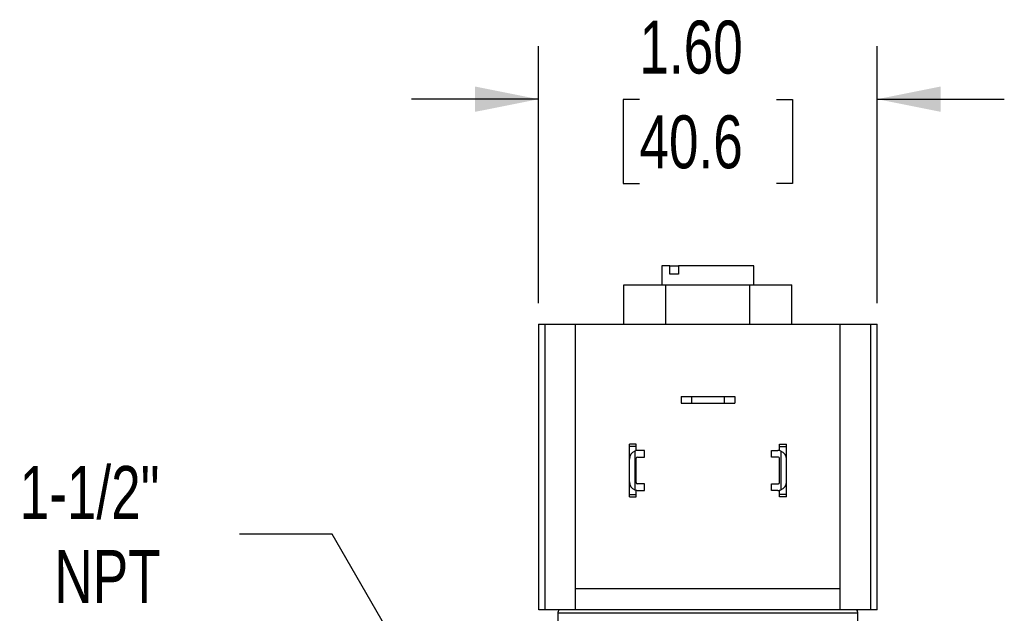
# Model space of a CAD drawing. Header units: inches. Extents: x 0 to 22, y 0 to 17.
# Tile 3 of 6: x 9.6 to 14.3, y 10.5 to 13.3. Entities that reach past the tile are written whole.
import ezdxf

# ---------------------------------------------------------------- set-up
doc = ezdxf.new("R2010")
doc.units = ezdxf.units.IN
doc.header["$LTSCALE"] = 2
doc.header["$MEASUREMENT"] = 0
doc.linetypes.add('SLD-Solid', pattern=[0])
doc.layers.add('DIMENSIONS', color=140, linetype='SLD-Solid', lineweight=25)
doc.styles.add('SLDTEXTSTYLE0', font='TXT', dxfattribs={"width": 0.75})
doc.dimstyles.new('SLDDIMSTYLE2', dxfattribs={"dimtxt": 0.25, "dimasz": 0.3, "dimexe": 0, "dimexo": 0.0625, "dimgap": 0.0625, "dimtad": 0, "dimtih": 1, "dimtoh": 1, "dimrnd": 1e-09, "dimzin": 4, "dimdsep": 46, "dimtxsty": 'SLDTEXTSTYLE0', "dimsah": 1, "dimcen": 0.09, "dimadec": 0, "dimazin": 1, "dimtfac": 1, "dimtmove": 0, "dimatfit": 0, "dimfxl": 0, "dimfrac": 2, "dimtolj": 1, "dimtzin": 12, "dimarcsym": 0})
doc.dimstyles.new('SLDDIMSTYLE3', dxfattribs={"dimtxt": 0.25, "dimasz": 0.3, "dimexe": 0, "dimexo": 0.0625, "dimgap": 0.0625, "dimtad": 0, "dimtih": 1, "dimtoh": 1, "dimrnd": 1e-09, "dimzin": 12, "dimdsep": 46, "dimtxsty": 'SLDTEXTSTYLE0', "dimsah": 1, "dimcen": 0, "dimadec": 0, "dimazin": 3, "dimtfac": 1, "dimtofl": 0, "dimtmove": 0, "dimatfit": 3, "dimfxl": 0, "dimfrac": 2, "dimtolj": 1, "dimtzin": 12, "dimarcsym": 0})

# ---------------------------------------------------------------- blocks, each defined once
blk = doc.blocks.new('_D_5')
at = {"layer": 'DIMENSIONS'}
for p, q in [((12.0907, 11.9215), (12.0907, 13.1349)), ((13.6907, 11.9215), (13.6907, 13.1349)), ((12.0907, 12.8849), (11.4907, 12.8849)), ((12.5675, 12.883), (12.4913, 12.883)), ((12.4913, 12.883), (12.4913, 12.4861)), ((13.214, 12.883), (13.2902, 12.883)), ((13.2902, 12.883), (13.2902, 12.4861)), ((13.6907, 12.8849), (14.2907, 12.8849)), ((12.4913, 12.4861), (12.5675, 12.4861)), ((13.2902, 12.4861), (13.214, 12.4861))]:
    blk.add_line(p, q, dxfattribs=at)
for points in [[(12.0907, 12.8849), (11.7907, 12.9449), (11.7907, 12.8249)], [(13.6907, 12.8849), (13.9907, 12.8249), (13.9907, 12.9449)]]:
    blk.add_solid(points, dxfattribs=at)
at = {"layer": 'DIMENSIONS', "char_height": 0.25, "attachment_point": 1, "style": 'SLDTEXTSTYLE0'}
for s, insert in [('1.60', (12.5675, 13.256)), ('40.6', (12.5675, 12.8084))]:
    blk.add_mtext(s, dxfattribs=dict(at, insert=insert))
blk = doc.blocks.new('_D_6')
at = {"layer": 'DIMENSIONS'}
for p, q in [((11.1167, 10.8293), (10.6792, 10.8293)), ((12.4065, 8.5953), (11.1167, 10.8293))]:
    blk.add_line(p, q, dxfattribs=at)
blk.add_solid([(12.4065, 8.5953), (12.3084, 8.8851), (12.2045, 8.8251)], dxfattribs=at)
at = {"layer": 'DIMENSIONS', "char_height": 0.25, "attachment_point": 1, "style": 'SLDTEXTSTYLE0'}
for s, insert in [('1-1/2"', (9.6403, 11.1515)), ('NPT', (9.8043, 10.7547))]:
    blk.add_mtext(s, dxfattribs=dict(at, insert=insert))

msp = doc.modelspace()

# ---------------------------------------------------------------- linework, layer by layer
for p, q in [((12.6737, 12.0975), (12.6737, 12.0075)), ((12.7116, 12.0975), (12.6737, 12.0975)), ((12.7116, 12.0575), (12.7116, 12.0975)), ((12.7116, 12.0975), (12.752, 12.0975)), ((12.752, 12.0975), (12.752, 12.0575)), ((13.1077, 12.0975), (12.752, 12.0975)), ((13.1077, 12.0075), (13.1077, 12.0975)), ((12.752, 12.0575), (12.7116, 12.0575)), ((12.4938, 11.8215), (12.4938, 12.0075)), ((12.4938, 12.0075), (12.6923, 12.0075)), ((12.6923, 11.8215), (12.6923, 12.0075)), ((12.6923, 12.0075), (13.0892, 12.0075)), ((13.0892, 11.8215), (13.0892, 12.0075)), ((13.0892, 12.0075), (13.2877, 12.0075)), ((13.2877, 11.8215), (13.2877, 12.0075)), ((12.0907, 11.8215), (12.0907, 10.4715)), ((12.1218, 10.4715), (12.1218, 11.8215)), ((12.1218, 11.8215), (12.2657, 11.8215)), ((12.2657, 10.5715), (12.2657, 11.8215)), ((12.2657, 11.8215), (13.5157, 11.8215)), ((13.5157, 10.5715), (13.5157, 11.8215)), ((13.5157, 11.8215), (13.6597, 11.8215)), ((13.6597, 10.4715), (13.6597, 11.8215)), ((13.6907, 10.4715), (13.6907, 11.8215)), ((12.7642, 11.4805), (12.7642, 11.4485)), ((12.7642, 11.4805), (12.8142, 11.4805)), ((12.7642, 11.4485), (12.8142, 11.4485)), ((12.8142, 11.4485), (12.8142, 11.4805)), ((12.8142, 11.4805), (12.9672, 11.4805)), ((12.8142, 11.4485), (12.9672, 11.4485)), ((12.9672, 11.4805), (12.9672, 11.4485)), ((12.9672, 11.4805), (13.0172, 11.4805)), ((12.9672, 11.4485), (13.0172, 11.4485)), ((13.0172, 11.4805), (13.0172, 11.4485)), ((12.5517, 11.2555), (12.5197, 11.2555)), ((12.5197, 11.244), (12.5197, 11.2555)), ((12.5517, 11.244), (12.5517, 11.2555)), ((13.2297, 11.2555), (13.2617, 11.2555)), ((13.2297, 11.244), (13.2297, 11.2555)), ((13.2617, 11.244), (13.2617, 11.2555)), ((12.5517, 11.244), (12.5197, 11.244)), ((12.5197, 11.184), (12.5197, 11.244)), ((12.5457, 11.2222), (12.5457, 11.0388)), ((12.5517, 11.224), (12.5517, 11.244)), ((12.5907, 11.225), (12.5607, 11.225)), ((12.5907, 11.194), (12.5907, 11.225)), ((13.1907, 11.194), (13.1907, 11.225)), ((13.1907, 11.225), (13.2207, 11.225)), ((13.2297, 11.244), (13.2617, 11.244)), ((13.2297, 11.224), (13.2297, 11.244)), ((13.2357, 11.2222), (13.2357, 11.0388)), ((13.2617, 11.184), (13.2617, 11.244)), ((12.5197, 11.077), (12.5197, 11.184)), ((12.5517, 11.073), (12.5517, 11.188)), ((12.5577, 11.194), (12.5907, 11.194)), ((13.2237, 11.194), (13.1907, 11.194)), ((13.2297, 11.073), (13.2297, 11.188)), ((13.2617, 11.077), (13.2617, 11.184)), ((12.5197, 11.017), (12.5197, 11.077)), ((13.2617, 11.017), (13.2617, 11.077)), ((12.5517, 11.017), (12.5517, 11.037)), ((12.5907, 11.067), (12.5577, 11.067)), ((12.5607, 11.036), (12.5907, 11.036)), ((12.5907, 11.036), (12.5907, 11.067)), ((13.1907, 11.036), (13.1907, 11.067)), ((13.1907, 11.067), (13.2237, 11.067)), ((13.2207, 11.036), (13.1907, 11.036)), ((13.2297, 11.017), (13.2297, 11.037)), ((12.5197, 11.017), (12.5517, 11.017)), ((12.5197, 11.0055), (12.5197, 11.017)), ((12.5197, 11.0055), (12.5517, 11.0055)), ((12.5517, 11.0055), (12.5517, 11.017)), ((13.2617, 11.017), (13.2297, 11.017)), ((13.2297, 11.0055), (13.2297, 11.017)), ((13.2617, 11.0055), (13.2297, 11.0055)), ((13.2617, 11.0055), (13.2617, 11.017)), ((13.5157, 10.5715), (12.2657, 10.5715)), ((12.2657, 10.4715), (12.2657, 10.5715)), ((13.5157, 10.4715), (13.5157, 10.5715)), ((12.2657, 10.4715), (12.1218, 10.4715)), ((13.5157, 10.4715), (12.2657, 10.4715)), ((13.6597, 10.4715), (13.5157, 10.4715)), ((12.1822, 10.4555), (12.1822, 9.8135)), ((13.5992, 10.4555), (12.1822, 10.4555)), ((13.5992, 9.8135), (13.5992, 10.4555))]:
    msp.add_line(p, q)
for centre, radius, start, end in [((12.5607, 11.184), 0.041, 111.4452, 180), ((12.5607, 11.184), 0.041, 90, 111.4452), ((13.2207, 11.184), 0.041, 68.5548, 90), ((13.2207, 11.184), 0.041, 0, 68.5548), ((12.5577, 11.188), 0.006, 90, 180), ((13.2237, 11.188), 0.006, 0, 90), ((12.5607, 11.077), 0.041, 180, 248.5548), ((12.5577, 11.073), 0.006, 180, 270), ((13.2237, 11.073), 0.006, 270, 0), ((13.2207, 11.077), 0.041, 291.4452, 0), ((12.5607, 11.077), 0.041, 248.5548, 270), ((13.2207, 11.077), 0.041, 270, 291.4452), ((12.2132, 10.4555), 0.031, 148.927, 180), ((13.5682, 10.4555), 0.031, 0, 31.073)]:
    msp.add_arc(centre, radius, start, end)
for points, knots in [([(12.0911, 11.8215), (12.091, 11.8215), (12.0886, 11.8215), (12.0968, 11.8215), (12.1135, 11.8215), (12.1218, 11.8215)], [0, 0, 0, 0, 0.030067, 0.515345, 1, 1, 1, 1]), ([(13.6597, 11.8215), (13.6692, 11.8215), (13.6874, 11.8215), (13.6891, 11.8215), (13.6899, 11.8215)], [0, 0, 0, 0, 0.5284889, 1, 1, 1, 1]), ([(12.1218, 10.4715), (12.1122, 10.4715), (12.0941, 10.4715), (12.0924, 10.4715), (12.0916, 10.4715)], [0, 0, 0, 0, 0.52858, 1, 1, 1, 1]), ([(13.6903, 10.4715), (13.6904, 10.4715), (13.6929, 10.4715), (13.6846, 10.4715), (13.668, 10.4715), (13.6597, 10.4715)], [0, 0, 0, 0, 0.0301802, 0.5154399, 1, 1, 1, 1])]:
    msp.add_open_spline(points, degree=3, knots=knots)

# ---------------------------------------------------------------- dimensions: what is measured, and where the dimension line sits
at = {"layer": 'DIMENSIONS'}
dim = msp.add_linear_dim(base=(13.6907, 12.8849), p1=(12.0907, 11.8215), p2=(13.6907, 11.8215), dimstyle='SLDDIMSTYLE2', dxfattribs=at)
dim.commit()
dim.dimension.update_dxf_attribs({"geometry": '_D_5', "text_midpoint": (12.8907, 12.8849), "dimtype": 160})
dim = msp.add_diameter_dim_2p(p1=(13.375, 6.9178), p2=(12.4065, 8.5953), text='1-1/2"\\PNPT', dimstyle='SLDDIMSTYLE3', override={"dimpost": '<>'}, dxfattribs=at)
dim.commit()
dim.dimension.update_dxf_attribs({"geometry": '_D_6', "text_midpoint": (10.0972, 10.8293), "dimtype": 163})

doc.saveas('drawing.dxf')
